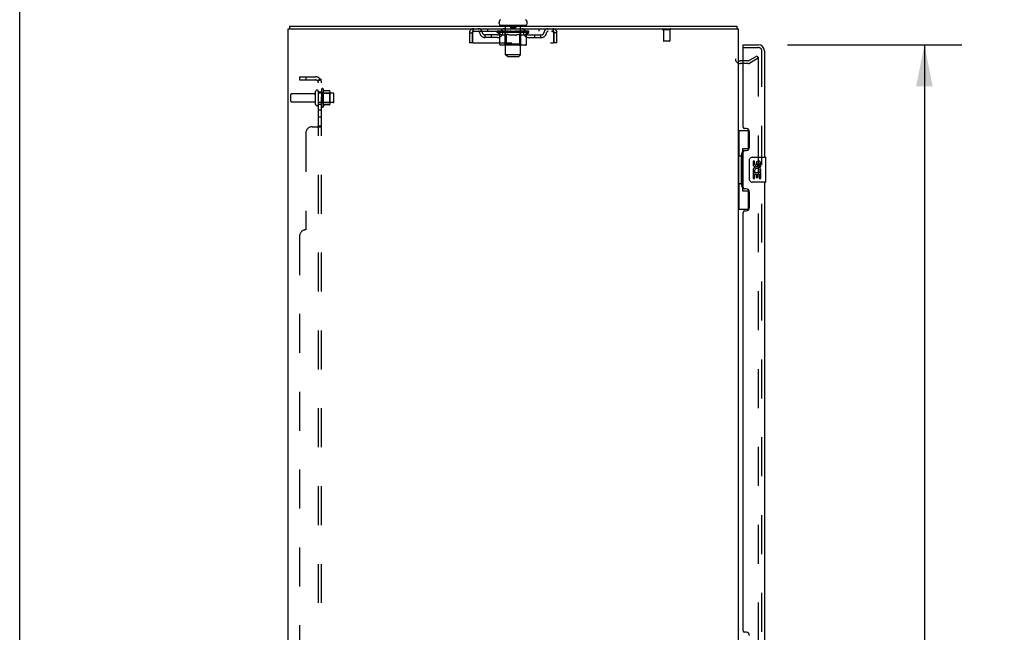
# Model space of a CAD drawing. Header units: inches. Extents: x 0 to 283, y 0 to 183.
# Tile 5 of 79: x 0 to 39, y 112 to 137. Entities that reach past the tile are written whole.
import ezdxf

# ---------------------------------------------------------------- set-up
doc = ezdxf.new("R2010")
doc.units = ezdxf.units.IN
doc.header["$LTSCALE"] = 15.583333
doc.header["$MEASUREMENT"] = 0
doc.linetypes.add('HIDDEN', pattern=[0.2, 0.1, -0.1])
doc.layers.get('0').update_dxf_attribs({"linetype": 'CONTINUOUS'})
for name, color, linetype in [('DEFAULT_2', 8, 'HIDDEN'), ('DIMENSIONS', 7, 'CONTINUOUS'), ('MAIN_DOOR_ASSEMBLY', 7, 'CONTINUOUS'), ('SECONDARY_DOOR_ASSEMBLY', 7, 'CONTINUOUS'), ('SUBPANEL', 7, 'CONTINUOUS')]:
    doc.layers.add(name, color=color, linetype=linetype)
doc.styles.get("Standard").update_dxf_attribs({"font": 'arial.ttf'})
doc.dimstyles.new('DIMSTYLE_1', dxfattribs={"dimtxt": 1.25, "dimasz": 1.666667, "dimexe": 0.09, "dimexo": 0.07, "dimgap": 0.0375, "dimtad": 0, "dimtih": 1, "dimtoh": 1, "dimzin": 4, "dimdsep": 46, "dimtxsty": 'Standard', "dimblk": '_FILLED', "dimblk1": '_FILLED', "dimblk2": '_FILLED', "dimcen": 0.09, "dimadec": 3, "dimazin": 1, "dimtfac": 1, "dimtdec": 3, "dimtofl": 0, "dimtmove": 0, "dimatfit": 3, "dimldrblk": '_FILLED', "dimfxl": 0, "dimtolj": 1, "dimtzin": 4, "dimarcsym": 0})

# ---------------------------------------------------------------- blocks, each defined once
blk = doc.blocks.new('_FILLED')
at = {"color": 0, "linetype": 'ByBlock'}
blk.add_solid([(0, 0), (-1, 0.2), (-1, -0.2)], dxfattribs=at)
blk = doc.blocks.new('*D1')
at = {"layer": 'DIMENSIONS', "color": 2, "linetype": 'Continuous'}
for p, q in [((30.728, 135.888), (37.711, 135.888)), ((36.211, 135.888), (36.211, 102.695)), ((36.211, 65.388), (36.211, 98.32)), ((30.728, 65.388), (37.711, 65.388))]:
    blk.add_line(p, q, dxfattribs=at)
at = {"layer": 'DIMENSIONS', "color": 2, "linetype": 'Continuous', "xscale": 1.6666666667, "yscale": 1.6666666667, "zscale": 1.6666666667}
for p, rotation in [((36.211, 135.888), 90), ((36.211, 65.388), 270)]:
    blk.add_blockref('_FILLED', p, dxfattribs=dict(at, rotation=rotation))
at = {"layer": 'DIMENSIONS', "color": 2, "linetype": 'Continuous', "insert": (36.211, 102.07), "char_height": 1.25, "width": 6.39405, "attachment_point": 2, "line_spacing_factor": 0.9}
blk.add_mtext('70.50\\PDOORS', dxfattribs=at)

msp = doc.modelspace()

# ---------------------------------------------------------------- linework, layer by layer
at = {"color": 7, "linetype": 'Continuous'}
for p, q in [((0, 0), (0, 183.333)), ((19.187, 136.737), (19.187, 136.777)), ((20.312, 136.737), (20.312, 136.777)), ((10.802, 136.638), (10.802, 136.534)), ((10.802, 136.638), (28.698, 136.638)), ((19.25, 136.668), (19.25, 136.638)), ((20.25, 136.668), (19.25, 136.668)), ((20.25, 136.668), (20.25, 136.638)), ((28.698, 136.638), (28.698, 136.534)), ((28.727, 136.539), (28.718, 136.534)), ((28.954, 135.242), (28.835, 135.242))]:
    msp.add_line(p, q, dxfattribs=at)
at = {"color": 3, "linetype": 'Continuous'}
for p, q in [((10.75, 64.742), (10.75, 136.534)), ((10.75, 136.534), (28.75, 136.534)), ((28.75, 136.534), (28.75, 64.742))]:
    msp.add_line(p, q, dxfattribs=at)
at = {"color": 7, "linetype": 'Continuous'}
for points in [[(28.716, 136.586), (28.715, 136.596), (28.714, 136.601), (28.714, 136.605), (28.713, 136.61), (28.712, 136.614), (28.712, 136.617), (28.711, 136.62), (28.71, 136.623), (28.71, 136.626), (28.709, 136.629), (28.707, 136.631), (28.706, 136.633), (28.705, 136.635), (28.704, 136.636), (28.702, 136.637), (28.701, 136.638), (28.699, 136.638), (28.698, 136.638)], [(28.727, 136.539), (28.725, 136.543), (28.723, 136.548), (28.722, 136.553), (28.72, 136.558), (28.719, 136.564), (28.718, 136.569), (28.717, 136.575), (28.717, 136.58), (28.716, 136.586)]]:
    msp.add_lwpolyline(points, dxfattribs=at)
for centre, radius, start, end in [((19.331, 136.777), 0.144, 124.6624, 180), ((20.168, 136.777), 0.144, 360, 55.3376), ((19.256, 136.737), 0.069, 180, 265), ((20.243, 136.737), 0.069, 275, 360), ((28.561, 136.449), 0.189, 26.7378, 28.3006), ((28.835, 135.327), 0.085, 180, 270)]:
    msp.add_arc(centre, radius, start, end, dxfattribs=at)
at = {"layer": 'DEFAULT_2', "color": 8, "linetype": 'HIDDEN'}
for p, q in [((18, 136.367), (18, 135.972)), ((18, 136.367), (18.104, 136.367)), ((18.104, 136.367), (18.104, 135.972)), ((18.134, 135.972), (18.134, 136.367)), ((18.167, 136.43), (18.167, 136.534)), ((18.167, 136.43), (21.333, 136.43)), ((18.718, 136.534), (18.718, 136.43)), ((19.116, 136.384), (19.116, 136.43)), ((19.216, 136.314), (19.116, 136.384)), ((20.383, 136.384), (19.116, 136.384)), ((19.126, 136.424), (19.126, 136.43)), ((19.135, 136.42), (19.135, 136.424)), ((19.135, 136.42), (20.365, 136.42)), ((19.143, 136.42), (19.143, 136.424)), ((19.144, 136.42), (19.144, 136.424)), ((19.154, 136.424), (19.154, 136.43)), ((19.171, 136.42), (19.171, 136.424)), ((19.173, 136.42), (19.173, 136.424)), ((19.201, 136.424), (19.201, 136.43)), ((19.216, 136.42), (19.216, 136.424)), ((19.218, 136.42), (19.218, 136.424)), ((19.423, 136.423), (19.221, 136.423)), ((19.264, 136.424), (19.264, 136.43)), ((19.266, 136.42), (19.266, 136.423)), ((19.267, 136.42), (19.267, 136.423)), ((19.27, 136.42), (19.27, 136.423)), ((19.277, 136.42), (19.277, 136.424)), ((19.277, 136.42), (19.277, 136.423)), ((19.28, 136.42), (19.28, 136.424)), ((19.284, 136.42), (19.284, 136.424)), ((19.288, 136.42), (19.288, 136.423)), ((19.302, 136.42), (19.302, 136.423)), ((19.312, 136.43), (19.312, 136.534)), ((19.32, 136.42), (19.32, 136.423)), ((19.321, 136.42), (19.321, 136.426)), ((19.341, 136.42), (19.341, 136.423)), ((19.343, 136.424), (19.343, 136.43)), ((19.352, 136.42), (19.352, 136.424)), ((19.356, 136.42), (19.356, 136.424)), ((19.366, 136.42), (19.366, 136.423)), ((19.377, 136.42), (19.377, 136.428)), ((19.392, 136.42), (19.392, 136.423)), ((19.395, 136.42), (19.395, 136.423)), ((19.423, 136.42), (19.423, 136.423)), ((19.49, 136.423), (19.428, 136.423)), ((19.43, 136.668), (19.43, 136.638)), ((19.433, 136.424), (19.433, 136.43)), ((19.437, 135.912), (19.437, 136.38)), ((19.44, 136.42), (19.44, 136.424)), ((19.444, 136.42), (19.444, 136.424)), ((19.45, 135.487), (19.45, 136.638)), ((19.45, 136.42), (19.45, 136.429)), ((19.455, 136.42), (19.455, 136.423)), ((19.465, 136.42), (19.465, 136.423)), ((19.49, 136.42), (19.49, 136.423)), ((19.565, 136.423), (19.505, 136.423)), ((19.526, 136.42), (19.526, 136.423)), ((19.533, 136.424), (19.533, 136.43)), ((19.537, 136.42), (19.537, 136.424)), ((19.539, 136.42), (19.539, 136.43)), ((19.542, 136.42), (19.542, 136.424)), ((19.549, 136.42), (19.549, 136.424)), ((19.565, 136.42), (19.565, 136.423)), ((19.645, 136.423), (19.591, 136.423)), ((19.604, 136.42), (19.604, 136.423)), ((19.635, 136.423), (19.75, 136.43)), ((19.64, 136.424), (19.64, 136.43)), ((19.64, 136.424), (19.64, 136.43)), ((19.64, 136.43), (19.64, 136.43)), ((19.64, 136.42), (19.64, 136.424)), ((19.644, 136.42), (19.644, 136.424)), ((19.645, 136.658), (19.645, 136.578)), ((19.645, 136.42), (19.645, 136.424)), ((19.645, 136.42), (19.645, 136.423)), ((19.845, 136.568), (19.655, 136.568)), ((19.729, 136.423), (19.681, 136.423)), ((19.686, 136.42), (19.686, 136.423)), ((19.729, 136.42), (19.729, 136.423)), ((19.747, 136.424), (19.747, 136.424)), ((19.747, 136.42), (19.747, 136.424)), ((19.747, 136.42), (19.747, 136.424)), ((19.75, 136.424), (19.75, 136.43)), ((19.75, 136.43), (19.864, 136.423)), ((19.752, 136.42), (19.752, 136.424)), ((19.752, 136.42), (19.752, 136.424)), ((19.752, 136.424), (19.752, 136.424)), ((19.77, 136.42), (19.77, 136.423)), ((19.77, 136.423), (19.819, 136.423)), ((19.813, 136.42), (19.813, 136.423)), ((19.854, 136.42), (19.854, 136.424)), ((19.854, 136.42), (19.854, 136.423)), ((19.854, 136.423), (19.909, 136.423)), ((19.855, 136.658), (19.855, 136.578)), ((19.855, 136.42), (19.855, 136.424)), ((19.859, 136.424), (19.859, 136.43)), ((19.859, 136.43), (19.86, 136.43)), ((19.859, 136.42), (19.859, 136.424)), ((19.86, 136.424), (19.86, 136.43)), ((19.895, 136.42), (19.895, 136.423)), ((19.935, 136.42), (19.935, 136.423)), ((19.935, 136.423), (19.994, 136.423)), ((19.95, 136.42), (19.95, 136.424)), ((19.957, 136.42), (19.957, 136.424)), ((19.96, 136.42), (19.96, 136.43)), ((19.962, 136.42), (19.962, 136.424)), ((19.966, 136.424), (19.966, 136.43)), ((19.973, 136.42), (19.973, 136.423)), ((20.009, 136.42), (20.009, 136.423)), ((20.009, 136.423), (20.071, 136.423)), ((20.034, 136.42), (20.034, 136.423)), ((20.045, 136.42), (20.045, 136.423)), ((20.049, 136.42), (20.049, 136.429)), ((20.05, 135.487), (20.05, 136.638)), ((20.055, 136.42), (20.055, 136.424)), ((20.059, 136.42), (20.059, 136.424)), ((20.062, 135.912), (20.062, 136.38)), ((20.066, 136.424), (20.066, 136.43)), ((20.07, 136.668), (20.07, 136.638)), ((20.076, 136.42), (20.076, 136.423)), ((20.076, 136.423), (20.383, 136.423)), ((20.104, 136.42), (20.104, 136.423)), ((20.107, 136.42), (20.107, 136.423)), ((20.122, 136.42), (20.122, 136.428)), ((20.134, 136.42), (20.134, 136.423)), ((20.143, 136.42), (20.143, 136.424)), ((20.147, 136.42), (20.147, 136.424)), ((20.157, 136.424), (20.157, 136.43)), ((20.158, 136.42), (20.158, 136.423)), ((20.178, 136.42), (20.178, 136.426)), ((20.179, 136.42), (20.179, 136.423)), ((20.187, 136.43), (20.187, 136.534)), ((20.197, 136.42), (20.197, 136.423)), ((20.211, 136.42), (20.211, 136.423)), ((20.216, 136.42), (20.216, 136.424)), ((20.219, 136.42), (20.219, 136.424)), ((20.222, 136.42), (20.222, 136.424)), ((20.222, 136.42), (20.222, 136.423)), ((20.23, 136.42), (20.23, 136.423)), ((20.233, 136.42), (20.233, 136.423)), ((20.233, 136.42), (20.233, 136.423)), ((20.235, 136.424), (20.235, 136.43)), ((20.261, 136.427), (20.382, 136.428)), ((20.261, 136.423), (20.261, 136.427)), ((20.281, 136.42), (20.281, 136.424)), ((20.284, 136.42), (20.284, 136.424)), ((20.286, 136.316), (20.383, 136.384)), ((20.298, 136.424), (20.298, 136.43)), ((20.327, 136.42), (20.327, 136.424)), ((20.328, 136.42), (20.328, 136.424)), ((20.345, 136.424), (20.345, 136.43)), ((20.355, 136.42), (20.355, 136.424)), ((20.356, 136.42), (20.356, 136.424)), ((20.365, 136.42), (20.365, 136.424)), ((20.373, 136.424), (20.373, 136.43)), ((20.382, 136.423), (20.382, 136.428)), ((20.383, 136.384), (20.383, 136.424)), ((20.781, 136.534), (20.781, 136.43)), ((21.333, 136.534), (21.333, 136.43)), ((21.361, 136.381), (21.366, 136.367)), ((21.366, 136.367), (21.366, 135.972)), ((21.396, 135.972), (21.396, 136.367)), ((21.5, 136.367), (21.396, 136.367)), ((21.5, 135.972), (21.5, 136.367)), ((26.038, 136.491), (25.754, 136.491)), ((25.772, 136.491), (25.772, 136.044)), ((26.02, 136.491), (26.02, 136.044)), ((18.104, 135.972), (18, 135.972)), ((18.134, 135.972), (21.366, 135.972)), ((18.635, 136.179), (18.635, 136.283)), ((19.118, 136.283), (18.635, 136.283)), ((19.118, 136.179), (18.635, 136.179)), ((18.885, 136.179), (18.885, 136.283)), ((19.216, 135.909), (19.216, 136.314)), ((19.216, 136.314), (19.23, 136.305)), ((19.243, 136.296), (19.229, 136.305)), ((19.257, 136.289), (19.243, 136.296)), ((19.27, 136.282), (19.257, 136.289)), ((19.284, 136.277), (19.27, 136.282)), ((19.297, 136.272), (19.284, 136.277)), ((19.401, 136.272), (19.297, 136.272)), ((19.401, 136.272), (19.415, 136.277)), ((19.428, 136.282), (19.414, 136.277)), ((19.442, 136.289), (19.428, 136.282)), ((19.455, 136.296), (19.441, 136.289)), ((19.469, 136.305), (19.455, 136.296)), ((19.483, 136.314), (19.469, 136.305)), ((19.483, 135.909), (19.483, 136.314)), ((19.483, 136.314), (19.512, 136.305)), ((19.54, 136.296), (19.512, 136.305)), ((19.568, 136.289), (19.54, 136.296)), ((19.596, 136.282), (19.568, 136.289)), ((19.623, 136.277), (19.595, 136.282)), ((19.651, 136.272), (19.623, 136.277)), ((19.849, 136.272), (19.651, 136.272)), ((19.849, 136.272), (19.876, 136.277)), ((19.905, 136.282), (19.876, 136.277)), ((19.933, 136.289), (19.904, 136.282)), ((19.961, 136.297), (19.932, 136.289)), ((19.989, 136.306), (19.96, 136.297)), ((20.018, 136.315), (19.989, 136.305)), ((20.018, 135.909), (20.018, 136.315)), ((20.018, 136.315), (20.033, 136.305)), ((20.048, 136.297), (20.033, 136.305)), ((20.062, 136.289), (20.048, 136.297)), ((20.077, 136.282), (20.062, 136.289)), ((20.091, 136.276), (20.076, 136.282)), ((20.105, 136.272), (20.091, 136.277)), ((20.199, 136.272), (20.105, 136.272)), ((20.199, 136.272), (20.213, 136.277)), ((20.228, 136.282), (20.213, 136.277)), ((20.242, 136.289), (20.227, 136.282)), ((20.256, 136.297), (20.242, 136.289)), ((20.271, 136.306), (20.256, 136.297)), ((20.286, 136.316), (20.271, 136.306)), ((20.286, 135.909), (20.286, 136.316)), ((20.381, 136.283), (20.864, 136.283)), ((20.381, 136.179), (20.864, 136.179)), ((20.614, 136.179), (20.614, 136.283)), ((20.864, 136.179), (20.864, 136.283)), ((21.5, 135.972), (21.396, 135.972)), ((26.01, 136.034), (25.782, 136.034)), ((20.243, 135.872), (19.258, 135.872)), ((19.437, 135.912), (19.397, 135.872)), ((20.062, 135.912), (19.437, 135.912)), ((19.495, 135.876), (19.492, 135.879)), ((19.499, 135.873), (19.497, 135.874)), ((19.502, 135.872), (19.499, 135.873)), ((19.505, 135.872), (19.502, 135.872)), ((20.062, 135.912), (20.102, 135.872)), ((19.519, 135.418), (19.45, 135.487)), ((20.05, 135.487), (19.45, 135.487)), ((19.519, 135.418), (19.981, 135.418)), ((19.981, 135.418), (20.05, 135.487)), ((29.154, 135.242), (28.954, 135.242)), ((29.17, 135.247), (29.51, 135.443)), ((29.562, 135.353), (29.222, 135.157)), ((29.51, 135.443), (29.562, 135.353)), ((29.562, 135.373), (29.562, 65.904)), ((29.154, 135.138), (28.835, 135.138)), ((11.844, 133.506), (11.844, 134.021)), ((11.954, 133.506), (11.954, 134.021)), ((12.079, 134.097), (12.079, 133.429)), ((12.149, 134.119), (12.149, 133.407)), ((12.404, 134.041), (12.176, 134.041)), ((12.415, 134.019), (12.415, 133.508)), ((10.854, 133.628), (10.854, 133.898)), ((11.781, 133.928), (10.884, 133.928)), ((11.781, 133.598), (10.884, 133.598)), ((12.549, 133.951), (11.954, 133.951)), ((12.099, 133.947), (12.079, 133.967)), ((12.099, 133.947), (12.099, 133.58)), ((12.099, 133.947), (12.395, 133.947)), ((12.395, 133.947), (12.415, 133.967)), ((12.395, 133.947), (12.395, 133.58)), ((12.579, 133.606), (12.579, 133.921)), ((12.549, 133.576), (11.954, 133.576)), ((12.099, 133.58), (12.079, 133.56)), ((12.099, 133.58), (12.395, 133.58)), ((12.404, 133.486), (12.176, 133.486)), ((12.395, 133.58), (12.415, 133.56))]:
    msp.add_line(p, q, dxfattribs=at)
for points in [[(18.134, 136.367), (18.136, 136.386), (18.138, 136.404), (18.141, 136.422), (18.143, 136.44), (18.145, 136.456), (18.148, 136.471), (18.15, 136.485), (18.152, 136.498), (18.155, 136.509), (18.157, 136.518), (18.159, 136.525), (18.162, 136.53), (18.164, 136.533), (18.167, 136.534)], [(18.134, 136.367), (18.138, 136.381), (18.141, 136.388), (18.143, 136.395), (18.145, 136.401), (18.148, 136.407), (18.15, 136.412), (18.152, 136.417), (18.155, 136.421), (18.157, 136.424), (18.159, 136.427), (18.162, 136.429), (18.164, 136.43), (18.167, 136.43)], [(21.333, 136.534), (21.335, 136.533), (21.337, 136.53), (21.34, 136.525), (21.342, 136.518), (21.344, 136.509), (21.347, 136.498), (21.349, 136.485), (21.351, 136.471), (21.354, 136.456), (21.356, 136.44), (21.358, 136.422), (21.361, 136.404), (21.363, 136.386), (21.366, 136.367)], [(21.333, 136.43), (21.335, 136.43), (21.337, 136.429), (21.34, 136.427), (21.342, 136.424), (21.344, 136.421), (21.347, 136.417), (21.349, 136.412), (21.351, 136.407), (21.354, 136.401), (21.356, 136.395), (21.358, 136.388), (21.361, 136.381)], [(19.258, 135.872), (19.253, 135.872), (19.248, 135.873), (19.243, 135.874), (19.238, 135.876), (19.234, 135.879), (19.229, 135.882), (19.225, 135.885), (19.222, 135.889), (19.219, 135.894), (19.217, 135.899), (19.216, 135.904), (19.216, 135.909)], [(19.484, 135.899), (19.483, 135.904), (19.483, 135.909)], [(19.49, 135.882), (19.488, 135.885), (19.486, 135.889), (19.485, 135.894), (19.484, 135.899), (19.483, 135.904), (19.483, 135.909)], [(19.497, 135.874), (19.495, 135.876), (19.492, 135.879), (19.49, 135.882), (19.488, 135.885), (19.486, 135.889), (19.485, 135.894)], [(19.997, 135.872), (20, 135.872), (20.002, 135.873), (20.005, 135.874), (20.007, 135.876), (20.009, 135.879), (20.012, 135.882), (20.013, 135.885), (20.015, 135.889), (20.016, 135.894), (20.018, 135.899), (20.018, 135.904), (20.018, 135.909)], [(20.243, 135.872), (20.248, 135.872), (20.253, 135.873), (20.258, 135.874), (20.263, 135.876), (20.268, 135.879), (20.272, 135.882), (20.276, 135.885), (20.279, 135.889), (20.282, 135.894), (20.284, 135.899), (20.286, 135.904), (20.286, 135.909)], [(29.545, 135.393), (29.545, 135.393), (29.544, 135.393), (29.543, 135.393), (29.543, 135.393), (29.542, 135.392), (29.541, 135.392), (29.541, 135.392), (29.54, 135.392), (29.539, 135.392), (29.539, 135.392), (29.538, 135.391), (29.538, 135.391), (29.537, 135.391)], [(29.547, 135.393), (29.547, 135.393), (29.546, 135.393), (29.545, 135.393), (29.545, 135.393)], [(29.547, 135.393), (29.548, 135.392), (29.548, 135.392), (29.549, 135.392), (29.55, 135.392), (29.55, 135.392), (29.551, 135.391), (29.552, 135.391), (29.552, 135.391), (29.553, 135.39), (29.553, 135.39), (29.554, 135.39), (29.554, 135.389), (29.555, 135.389), (29.555, 135.388), (29.556, 135.388), (29.556, 135.387), (29.557, 135.387), (29.557, 135.386), (29.558, 135.386), (29.558, 135.385), (29.559, 135.385), (29.559, 135.384), (29.559, 135.383), (29.56, 135.383), (29.56, 135.382), (29.56, 135.381), (29.561, 135.381), (29.561, 135.38), (29.561, 135.379), (29.561, 135.379), (29.561, 135.378), (29.562, 135.377), (29.562, 135.376), (29.562, 135.376), (29.562, 135.375), (29.562, 135.374), (29.562, 135.373), (29.562, 135.373)]]:
    msp.add_lwpolyline(points, dxfattribs=at)
for centre, radius, start, end in [((18.167, 136.367), 0.167, 90, 180), ((18.167, 136.367), 0.063, 90, 180), ((18.346, 136.367), 0.167, 8.0716, 90), ((18.346, 136.368), 0.0625, 7.9863, 90), ((18.635, 136.408), 0.229, 187.9863, 270), ((18.635, 136.408), 0.125, 188.0716, 270), ((19.118, 136.408), 0.125, 270, 351.9284), ((19.118, 136.408), 0.229, 270, 352.0137), ((19.407, 136.367), 0.167, 90, 171.9284), ((19.256, 136.737), 0.069, 265, 270), ((19.407, 136.368), 0.0625, 90, 172.0137), ((19.397, 136.38), 0.0398, 0, 90), ((19.42, 136.638), 0.03, 0, 90), ((19.635, 136.658), 0.01, 0, 90), ((19.655, 136.578), 0.01, 180, 270), ((19.845, 136.578), 0.01, 270, 360), ((19.865, 136.658), 0.01, 90, 180), ((20.08, 136.638), 0.03, 90, 180), ((20.102, 136.38), 0.0398, 90, 180), ((20.092, 136.367), 0.167, 8.0716, 90), ((20.092, 136.368), 0.0625, 7.9863, 90), ((20.381, 136.408), 0.229, 187.9863, 270), ((20.243, 136.737), 0.069, 270, 275), ((20.381, 136.408), 0.125, 188.0716, 270), ((20.864, 136.408), 0.125, 270, 351.9284), ((20.864, 136.408), 0.229, 270, 352.0137), ((21.153, 136.367), 0.167, 90, 171.9284), ((21.153, 136.368), 0.0625, 90, 172.0137), ((21.333, 136.367), 0.167, 0, 90), ((21.333, 136.367), 0.063, 0, 90), ((25.754, 136.513), 0.0215, 90, 270), ((26.038, 136.513), 0.0215, 270, 90), ((25.782, 136.044), 0.01, 180, 270), ((26.01, 136.044), 0.01, 270, 360), ((28.835, 135.327), 0.189, 180, 270), ((29.154, 135.275), 0.033, 270, 300), ((29.154, 135.275), 0.137, 270, 300), ((11.781, 133.991), 0.0625, 270, 360), ((11.899, 134.021), 0.055, 360, 180), ((12.117, 134.097), 0.0384, 34.4497, 180), ((11.548, 133.763), 0.698, 23.9679, 30.6631), ((12.195, 134.051), 0.01, 203.9679, 270), ((12.404, 134.031), 0.01, 5.1938, 90), ((12.273, 134.019), 0.141, 0, 5.2081), ((10.884, 133.898), 0.03, 90, 180), ((10.884, 133.628), 0.03, 180, 270), ((11.781, 133.536), 0.0625, 0, 90), ((12.549, 133.921), 0.03, 360, 90), ((12.549, 133.606), 0.03, 270, 0), ((11.899, 133.506), 0.055, 180, 0), ((12.117, 133.429), 0.0384, 180, 325.5503), ((11.548, 133.763), 0.698, 329.3369, 336.0321), ((12.195, 133.476), 0.01, 90, 156.0321), ((12.404, 133.496), 0.01, 270, 354.8062), ((12.273, 133.508), 0.141, 354.7919, 360)]:
    msp.add_arc(centre, radius, start, end, dxfattribs=at)
for centre, major_axis, ratio, start_param, end_param in [((19.75, 136.43), (0.633, 0.007), 0.05963, 2.96643, 3.140963), ((19.096, 136.418), (0.198, 0), 0.060556, 0.430652, 1.470503), ((19.75, 136.43), (0.633, 0), 0.060556, -3.141593, -2.96706), ((19.096, 136.412), (0.198, 0.002), 0.05963, 1.376596, 1.469874), ((19.75, 136.43), (0.633, 0.013), 0.05688, 2.791345, 2.965878), ((19.141, 136.418), (0.198, -0.002), 0.05963, 0.605815, 1.645666), ((19.072, 136.418), (0.198, 0.002), 0.05963, 0.25549, 1.295341), ((19.75, 136.43), (0.633, -0.007), 0.05963, -2.96643, -2.791898), ((19.141, 136.412), (0.198, 0), 0.060556, 1.551758, 1.645036), ((19.072, 136.412), (0.198, 0.004), 0.05688, 1.20151, 1.294789), ((19.142, 136.414), (0.164, 0.002), 0.05963, 1.065228, 1.614276), ((19.122, 136.414), (0.164, 0.003), 0.05688, 0.890143, 1.43919), ((19.18, 136.414), (0.164, 0), 0.060556, 1.240391, 1.789438), ((19.75, 136.43), (0.633, 0.019), 0.052395, 2.616403, 2.790936), ((19.203, 136.418), (0.198, -0.004), 0.05688, 0.7809, 1.820751), ((19.068, 136.418), (0.198, 0.004), 0.05688, 0.080405, 1.120256), ((19.75, 136.43), (0.633, -0.013), 0.05688, -2.791345, -2.616812), ((19.203, 136.412), (0.198, -0.002), 0.05963, 1.72692, 1.820198), ((19.068, 136.412), (0.198, 0.006), 0.052395, 1.026568, 1.119847), ((19.121, 136.414), (0.164, 0.005), 0.052395, 0.715201, 1.264248), ((19.236, 136.414), (0.164, -0.002), 0.05963, 1.415553, 1.9646), ((19.75, 136.43), (0.633, 0.025), 0.046319, 2.441654, 2.616187), ((19.283, 136.418), (0.198, -0.006), 0.052395, 0.955842, 1.995693), ((19.085, 136.418), (0.198, 0.006), 0.052395, -0.094537, 0.945314), ((19.75, 136.43), (0.633, -0.019), 0.052395, -2.616403, -2.44187), ((19.283, 136.412), (0.198, -0.004), 0.05688, 1.902006, 1.995284), ((19.085, 136.412), (0.198, 0.008), 0.046319, 0.851819, 0.945098), ((19.14, 136.414), (0.164, 0.006), 0.046319, 0.540452, 1.089499), ((19.307, 136.414), (0.164, -0.003), 0.05688, 1.590638, 2.139686), ((19.75, 136.43), (0.633, 0.029), 0.038841, 2.267123, 2.441656), ((19.376, 136.418), (0.198, -0.008), 0.046319, 1.130591, 2.170442), ((19.123, 136.418), (0.198, 0.008), 0.046319, -0.269286, 0.770565), ((19.75, 136.43), (0.633, -0.025), 0.046319, -2.441654, -2.267121), ((19.376, 136.412), (0.198, -0.006), 0.052395, 2.076947, 2.170226), ((19.123, 136.412), (0.198, 0.009), 0.038841, 0.677289, 0.770567), ((19.177, 136.414), (0.164, 0.008), 0.038841, 0.365921, 0.914969), ((19.391, 136.414), (0.164, -0.005), 0.052395, 1.76558, 2.314627), ((19.75, 136.43), (0.633, 0.033), 0.030195, 2.09281, 2.267343), ((19.481, 136.418), (0.198, -0.009), 0.038841, 1.305122, 2.344973), ((19.179, 136.418), (0.198, 0.009), 0.038841, -0.443817, 0.596034), ((19.75, 136.43), (0.633, -0.029), 0.038841, -2.267123, -2.092591), ((19.481, 136.412), (0.198, -0.008), 0.046319, 2.251696, 2.344975), ((19.179, 136.412), (0.198, 0.01), 0.030195, 0.502975, 0.596254), ((19.231, 136.414), (0.164, 0.009), 0.030195, 0.191608, 0.740655), ((19.487, 136.414), (0.164, -0.006), 0.046319, 1.940329, 2.489376), ((19.252, 136.418), (0.198, 0.01), 0.030195, -0.61813, 0.421721), ((19.594, 136.418), (0.198, -0.01), 0.030195, 1.479435, 2.519286), ((19.75, 136.43), (0.633, 0.036), 0.020645, 1.918687, 2.09322), ((19.75, 136.43), (0.633, -0.033), 0.030195, -2.09281, -1.918277), ((19.594, 136.412), (0.198, -0.009), 0.038841, 2.426227, 2.519505), ((19.252, 136.412), (0.198, 0.011), 0.020645, 0.328852, 0.422131), ((19.301, 136.414), (0.164, 0.009), 0.020645, 0.017485, 0.566532), ((19.59, 136.414), (0.164, -0.008), 0.038841, 2.11486, 2.663907), ((19.341, 136.418), (0.198, 0.011), 0.020645, -0.792253, 0.247598), ((19.711, 136.418), (0.198, -0.011), 0.020645, 1.653558, 2.693409), ((19.75, 136.43), (0.633, 0.038), 0.010478, 1.744704, 1.919237), ((19.75, 136.43), (0.633, -0.036), 0.020645, -1.918687, -1.744154), ((19.711, 136.412), (0.198, -0.01), 0.030195, 2.60054, 2.693819), ((19.341, 136.412), (0.198, 0.012), 0.010478, 0.154869, 0.248148), ((19.385, 136.414), (0.164, 0.01), 0.010478, 6.126688, 6.675735), ((19.698, 136.414), (0.164, -0.009), 0.030195, 2.289173, 2.83822), ((19.442, 136.418), (0.198, 0.012), 0.010478, -0.966236, -0.000846), ((19.83, 136.418), (0.198, -0.012), 0.010478, 1.827541, 2.867392), ((19.75, 136.43), (0.633, -0.038), 0.010478, -1.744704, -1.570171), ((19.83, 136.412), (0.198, -0.011), 0.020645, 2.774664, 2.867942), ((19.808, 136.414), (0.164, -0.009), 0.020645, 2.463296, 3.012344), ((19.669, 136.418), (0.198, 0.012), 0.010478, 0.274201, 1.314052), ((19.583, 136.414), (0.164, 0.01), 0.010478, -0.000483, 0.504314), ((19.552, 136.412), (0.198, 0.012), 0.010478, 0.099668, 0.192946), ((19.75, 136.43), (0.633, 0.038), 0.010478, -1.571421, -1.396888), ((19.947, 136.412), (0.198, -0.012), 0.010478, 2.948646, 3.041925), ((19.916, 136.414), (0.164, -0.01), 0.010478, 2.637279, 3.142076), ((19.788, 136.418), (0.198, 0.011), 0.020645, 0.448184, 1.488034), ((19.691, 136.414), (0.164, 0.009), 0.020645, 0.129249, 0.678296), ((19.669, 136.412), (0.198, 0.011), 0.020645, 0.273651, 0.366929), ((20.057, 136.418), (0.198, -0.012), 0.010478, -3.140747, -2.175357), ((19.75, 136.43), (0.633, 0.036), 0.020645, -1.397439, -1.222906), ((19.75, 136.43), (0.633, -0.038), 0.010478, 1.222355, 1.396888), ((19.905, 136.418), (0.198, 0.01), 0.030195, 0.622307, 1.662158), ((19.801, 136.414), (0.164, 0.009), 0.030195, 0.303372, 0.852419), ((20.114, 136.414), (0.164, -0.01), 0.010478, 2.749043, 3.29809), ((20.158, 136.418), (0.198, -0.011), 0.020645, 2.893995, 3.933846), ((19.788, 136.412), (0.198, 0.01), 0.030195, 0.447774, 0.541052), ((20.158, 136.412), (0.198, -0.012), 0.010478, 2.893445, 2.986723), ((19.75, 136.43), (0.633, 0.033), 0.030195, -1.223315, -1.048783), ((19.75, 136.43), (0.633, -0.036), 0.020645, 1.048373, 1.222906), ((20.018, 136.418), (0.198, 0.009), 0.038841, 0.79662, 1.836471), ((19.909, 136.414), (0.164, 0.008), 0.038841, 0.477686, 1.026733), ((20.198, 136.414), (0.164, -0.009), 0.020645, 2.57506, 3.124108), ((20.247, 136.418), (0.198, -0.01), 0.030195, 2.719872, 3.759723), ((20.123, 136.418), (0.198, 0.008), 0.046319, 0.971151, 2.011002), ((19.905, 136.412), (0.198, 0.009), 0.038841, 0.622087, 0.715366), ((20.247, 136.412), (0.198, -0.011), 0.020645, 2.719462, 2.812741), ((19.75, 136.43), (0.633, 0.029), 0.038841, -1.049002, -0.874469), ((19.75, 136.43), (0.633, -0.033), 0.030195, 0.87425, 1.048783), ((20.012, 136.414), (0.164, 0.006), 0.046319, 0.652216, 1.201263), ((20.217, 136.418), (0.198, 0.006), 0.052395, 1.1459, 2.185751), ((20.268, 136.414), (0.164, -0.009), 0.030195, 2.400937, 2.949985), ((20.32, 136.418), (0.198, -0.009), 0.038841, 2.545558, 3.585409), ((20.108, 136.414), (0.164, 0.005), 0.052395, 0.826965, 1.376012), ((20.018, 136.412), (0.198, 0.008), 0.046319, 0.796618, 0.889896), ((20.32, 136.412), (0.198, -0.01), 0.030195, 2.545339, 2.638617), ((20.296, 136.418), (0.198, 0.004), 0.05688, 1.320842, 2.360692), ((19.75, 136.43), (0.633, 0.025), 0.046319, -0.874471, -0.699939), ((19.75, 136.43), (0.633, -0.029), 0.038841, 0.699936, 0.874469), ((20.377, 136.418), (0.198, -0.008), 0.046319, 2.371028, 3.410879), ((20.322, 136.414), (0.164, -0.008), 0.038841, 2.226624, 2.775671), ((20.359, 136.418), (0.198, 0.002), 0.05963, 1.495927, 2.535778), ((20.192, 136.414), (0.164, 0.003), 0.05688, 1.001907, 1.550954), ((20.414, 136.418), (0.198, -0.006), 0.052395, 2.196279, 3.23613), ((20.359, 136.414), (0.164, -0.006), 0.046319, 2.052093, 2.601141), ((20.123, 136.412), (0.198, 0.006), 0.052395, 0.971367, 1.064645), ((20.377, 136.412), (0.198, -0.009), 0.038841, 2.371026, 2.464304), ((20.403, 136.418), (0.198, 0), 0.060556, 2.364024, 2.71094), ((20.431, 136.418), (0.198, -0.004), 0.05688, 2.021337, 3.061188), ((19.75, 136.43), (0.633, 0.019), 0.052395, -0.699723, -0.52519), ((20.427, 136.418), (0.198, -0.002), 0.05963, 1.846251, 2.886102), ((19.75, 136.43), (0.633, -0.025), 0.046319, 0.525406, 0.699939), ((20.264, 136.414), (0.164, 0.002), 0.05963, 1.176993, 1.72604), ((20.378, 136.414), (0.164, -0.005), 0.052395, 1.877344, 2.426392), ((20.319, 136.414), (0.164, 0), 0.060556, 1.352155, 1.901202), ((20.377, 136.414), (0.164, -0.003), 0.05688, 1.702402, 2.25145), ((20.357, 136.414), (0.164, -0.002), 0.05963, 1.527317, 2.076364), ((20.217, 136.412), (0.198, 0.004), 0.05688, 1.146309, 1.239587), ((20.414, 136.412), (0.198, -0.008), 0.046319, 2.196495, 2.289773), ((19.75, 136.43), (0.633, 0.013), 0.05688, -0.524781, -0.350248), ((19.75, 136.43), (0.633, -0.019), 0.052395, 0.350657, 0.52519), ((20.403, 136.412), (0.198, -0.002), 0.05963, 1.764997, 1.971333), ((20.296, 136.412), (0.198, 0.002), 0.05963, 1.321394, 1.414673), ((20.431, 136.412), (0.198, -0.006), 0.052395, 2.021746, 2.115024), ((19.75, 136.43), (0.633, 0.007), 0.05963, -0.349695, -0.175162), ((19.75, 136.43), (0.633, -0.013), 0.05688, 0.175715, 0.350248), ((20.359, 136.412), (0.198, 0), 0.060556, 1.496556, 1.589835), ((20.427, 136.412), (0.198, -0.004), 0.05688, 1.846804, 1.940083), ((19.75, 136.43), (0.633, -0.007), 0.05963, 6.27665, 6.458348), ((19.75, 136.43), (0.633, 0), 0.060556, -0.174533, -0.058352)]:
    msp.add_ellipse(centre, major_axis=major_axis, ratio=ratio, start_param=start_param, end_param=end_param, dxfattribs=at)
at = {"layer": 'MAIN_DOOR_ASSEMBLY', "color": 8, "linetype": 'HIDDEN'}
for p, q in [((28.974, 135.784), (29.561, 135.784)), ((29.704, 65.635), (29.704, 135.642))]:
    msp.add_line(p, q, dxfattribs=at)
msp.add_arc((29.561, 135.642), 0.142, 0, 90, dxfattribs=at)
at = {"layer": 'SECONDARY_DOOR_ASSEMBLY', "color": 7, "linetype": 'Continuous'}
for p, q in [((28.954, 135.784), (28.954, 135.888)), ((28.974, 135.784), (28.954, 135.784)), ((28.75, 132.463), (29.19, 132.463)), ((28.789, 132.463), (28.789, 131.438)), ((29.154, 132.463), (29.154, 131.683)), ((28.927, 131.728), (28.927, 130.048)), ((29.154, 131.728), (28.927, 131.728)), ((28.767, 131.438), (28.767, 130.338)), ((28.767, 131.438), (28.89, 131.438)), ((28.89, 131.469), (28.89, 131.489)), ((28.89, 130.338), (28.89, 131.438)), ((29.213, 130.488), (29.213, 131.288)), ((29.313, 131.388), (29.853, 131.388)), ((29.35, 131.234), (29.35, 131.098)), ((29.413, 131.234), (29.35, 131.234)), ((29.413, 131.098), (29.413, 131.234)), ((29.868, 130.403), (29.868, 131.373)), ((29.478, 131.16), (29.478, 131.091)), ((29.539, 131.098), (29.539, 131.14)), ((29.602, 131.14), (29.602, 131.003)), ((29.602, 131.003), (29.665, 131.003)), ((29.665, 131.003), (29.665, 131.14)), ((29.35, 130.773), (29.35, 130.542)), ((29.368, 130.773), (29.35, 130.773)), ((29.35, 130.542), (29.413, 130.542)), ((29.403, 130.773), (29.43, 130.792)), ((29.403, 130.773), (29.665, 130.773)), ((29.413, 130.542), (29.413, 130.71)), ((29.413, 130.71), (29.478, 130.71)), ((29.478, 130.71), (29.478, 130.574)), ((29.478, 130.574), (29.539, 130.574)), ((29.539, 130.574), (29.539, 130.71)), ((29.539, 130.71), (29.602, 130.71)), ((29.594, 130.809), (29.652, 130.784)), ((29.602, 130.71), (29.602, 130.542)), ((29.602, 130.542), (29.665, 130.542)), ((29.665, 130.542), (29.665, 130.773)), ((28.767, 130.338), (28.89, 130.338)), ((28.789, 130.338), (28.789, 129.313)), ((28.89, 130.288), (28.89, 130.308)), ((28.927, 130.048), (29.154, 130.048)), ((29.154, 130.093), (29.154, 129.313)), ((29.853, 130.388), (29.313, 130.388)), ((28.75, 129.313), (29.19, 129.313))]:
    msp.add_line(p, q, dxfattribs=at)
at = {"layer": 'SECONDARY_DOOR_ASSEMBLY', "color": 3, "linetype": 'Continuous'}
for p, q in [((28.954, 135.888), (29.561, 135.888)), ((28.954, 132.596), (28.954, 135.764)), ((29.808, 135.642), (29.808, 131.388)), ((29.074, 132.536), (29.014, 132.536)), ((29.204, 131.786), (29.204, 132.406)), ((29.014, 131.656), (29.074, 131.656)), ((28.954, 130.181), (28.954, 131.596)), ((29.074, 130.121), (29.014, 130.121)), ((29.808, 130.388), (29.808, 111.222)), ((29.204, 129.371), (29.204, 129.991)), ((28.954, 112.429), (28.954, 129.181)), ((29.014, 129.241), (29.074, 129.241)), ((29.074, 112.369), (29.014, 112.369))]:
    msp.add_line(p, q, dxfattribs=at)
at = {"layer": 'SECONDARY_DOOR_ASSEMBLY', "color": 8, "linetype": 'HIDDEN'}
for p, q in [((28.974, 135.784), (29.561, 135.784)), ((29.704, 65.635), (29.704, 135.642))]:
    msp.add_line(p, q, dxfattribs=at)
at = {"layer": 'SECONDARY_DOOR_ASSEMBLY', "color": 7, "linetype": 'Continuous'}
for points in [[(28.927, 131.705), (28.927, 131.701), (28.927, 131.698), (28.928, 131.694), (28.929, 131.689), (28.931, 131.684), (28.933, 131.679), (28.936, 131.674), (28.939, 131.668), (28.942, 131.661), (28.946, 131.654), (28.95, 131.647), (28.955, 131.639), (28.96, 131.631), (28.963, 131.627)], [(29.213, 131.288), (29.213, 131.295), (29.213, 131.301), (29.214, 131.307), (29.216, 131.313), (29.217, 131.319), (29.219, 131.324)], [(29.219, 130.452), (29.217, 130.458), (29.216, 130.464), (29.214, 130.47), (29.213, 130.476), (29.213, 130.482), (29.213, 130.488)], [(28.963, 130.149), (28.96, 130.146), (28.955, 130.137), (28.95, 130.129), (28.946, 130.122), (28.942, 130.115), (28.939, 130.109), (28.936, 130.103), (28.933, 130.097), (28.931, 130.092), (28.929, 130.087), (28.928, 130.083), (28.927, 130.079), (28.927, 130.075), (28.927, 130.072)]]:
    msp.add_lwpolyline(points, dxfattribs=at)
at = {"layer": 'SECONDARY_DOOR_ASSEMBLY', "color": 3, "linetype": 'Continuous'}
for centre, radius, start, end in [((28.974, 135.764), 0.02, 90, 180), ((29.561, 135.642), 0.246, 0, 90), ((29.014, 132.596), 0.06, 180, 270), ((29.074, 132.406), 0.13, 0, 90), ((29.014, 131.596), 0.06, 90, 180), ((29.074, 131.786), 0.13, 270, 360), ((29.014, 130.181), 0.06, 180, 270), ((29.074, 129.991), 0.13, 0, 90), ((29.074, 129.371), 0.13, 270, 360), ((29.014, 129.181), 0.06, 90, 180), ((29.014, 112.429), 0.06, 180, 270), ((29.074, 112.239), 0.13, 0, 90)]:
    msp.add_arc(centre, radius, start, end, dxfattribs=at)
at = {"layer": 'SECONDARY_DOOR_ASSEMBLY', "color": 8, "linetype": 'HIDDEN'}
msp.add_arc((29.561, 135.642), 0.142, 0, 90, dxfattribs=at)
at = {"layer": 'SECONDARY_DOOR_ASSEMBLY', "color": 7, "linetype": 'Continuous'}
for centre, radius, start, end in [((29.644, 135.498), 0.26, 90, 92.5937), ((29.313, 131.288), 0.1, 90, 158.7946), ((29.57, 131.14), 0.0943, 68.6999, 167.4338), ((29.853, 131.373), 0.015, 0, 90), ((29.445, 131.098), 0.0943, 180, 360), ((29.504, 130.846), 0.154, 161.4199, 206.1963), ((29.507, 130.846), 0.157, 336.5966, 161.8791), ((29.445, 131.098), 0.0314, 180, 261.2295), ((29.507, 130.846), 0.0943, 336.5966, 215.1122), ((29.444, 131.103), 0.0362, 263.4285, 341.7628), ((29.57, 131.14), 0.0314, 0, 180.0485), ((29.57, 131.14), 0.0943, 0, 68.6704), ((29.313, 130.488), 0.1, 201.205, 270), ((29.507, 130.846), 0.157, 205.737, 207.8532), ((29.853, 130.403), 0.015, 270, 360)]:
    msp.add_arc(centre, radius, start, end, dxfattribs=at)
for centre, start_param, end_param in [((28.994, 131.479), 0.699287, 1.51401), ((28.994, 131.479), -4.655602, -3.84088), ((28.994, 130.298), 0.699287, 1.51401), ((28.994, 130.298), -4.655602, -3.84088)]:
    msp.add_ellipse(centre, major_axis=(0, 0.18), ratio=0.579493, start_param=start_param, end_param=end_param, dxfattribs=at)
at = {"layer": 'SUBPANEL', "color": 8, "linetype": 'HIDDEN'}
for p, q in [((11.204, 134.607), (11.204, 134.482)), ((11.204, 134.607), (11.842, 134.607)), ((11.204, 134.482), (11.842, 134.482)), ((11.454, 134.607), (11.454, 134.482)), ((12.025, 134.521), (11.928, 134.441)), ((11.954, 66.795), (11.954, 134.482)), ((11.954, 134.482), (12.079, 134.482)), ((12.01, 134.482), (12.01, 134.482)), ((12.079, 66.795), (12.079, 134.482)), ((11.954, 134.013), (12.079, 134.013)), ((11.954, 133.513), (12.079, 133.513)), ((11.954, 133.285), (12.079, 133.285)), ((11.954, 133.004), (12.079, 133.004)), ((11.704, 132.607), (12.025, 132.607)), ((11.954, 132.642), (12.079, 132.642)), ((12.036, 132.614), (12.04, 132.616)), ((12.04, 132.616), (12.044, 132.617)), ((12.078, 132.641), (12.079, 132.642)), ((11.454, 132.357), (11.454, 128.482)), ((11.204, 128.232), (11.204, 73.045))]:
    msp.add_line(p, q, dxfattribs=at)
for points in [[(11.928, 134.441), (11.928, 134.442), (11.928, 134.443), (11.928, 134.443), (11.928, 134.444), (11.928, 134.445), (11.929, 134.447), (11.93, 134.448), (11.931, 134.45), (11.932, 134.451), (11.934, 134.453), (11.936, 134.455)], [(11.936, 134.455), (11.939, 134.458), (11.941, 134.461), (11.943, 134.463), (11.945, 134.465), (11.947, 134.467), (11.949, 134.47), (11.95, 134.472), (11.951, 134.474), (11.952, 134.476), (11.953, 134.478), (11.953, 134.48), (11.954, 134.482)], [(11.95, 134.459), (11.95, 134.459), (11.95, 134.459), (11.95, 134.459), (11.95, 134.46), (11.951, 134.46), (11.951, 134.46), (11.952, 134.46), (11.952, 134.461), (11.953, 134.461), (11.953, 134.461), (11.954, 134.462), (11.955, 134.462), (11.955, 134.462), (11.956, 134.463), (11.957, 134.463), (11.957, 134.464), (11.958, 134.464), (11.959, 134.464), (11.96, 134.465), (11.96, 134.465), (11.961, 134.465), (11.962, 134.466), (11.963, 134.466), (11.963, 134.467), (11.964, 134.467), (11.965, 134.467), (11.966, 134.468), (11.967, 134.468), (11.968, 134.468), (11.968, 134.469), (11.969, 134.469), (11.97, 134.47), (11.971, 134.47), (11.972, 134.47), (11.973, 134.471), (11.974, 134.471), (11.975, 134.472), (11.976, 134.472), (11.977, 134.472), (11.978, 134.473), (11.979, 134.473), (11.98, 134.473), (11.981, 134.474), (11.982, 134.474), (11.983, 134.475), (11.985, 134.475), (11.986, 134.475), (11.987, 134.476), (11.988, 134.476), (11.989, 134.477), (11.99, 134.477), (11.991, 134.477), (11.993, 134.478), (11.994, 134.478), (11.995, 134.478), (11.996, 134.479), (11.997, 134.479), (11.998, 134.479), (11.999, 134.479), (12, 134.48), (12.001, 134.48), (12.002, 134.48), (12.003, 134.48), (12.004, 134.481), (12.005, 134.481), (12.006, 134.481), (12.007, 134.481), (12.008, 134.481), (12.009, 134.481), (12.01, 134.482), (12.01, 134.482), (12.011, 134.482), (12.012, 134.482), (12.012, 134.482), (12.013, 134.482), (12.013, 134.482)], [(11.954, 134.462), (11.953, 134.462), (11.953, 134.461), (11.952, 134.461), (11.952, 134.461), (11.951, 134.46), (11.951, 134.46), (11.95, 134.46), (11.95, 134.459), (11.95, 134.459), (11.95, 134.459), (11.95, 134.459)], [(12.013, 134.482), (12.013, 134.482), (12.013, 134.482), (12.013, 134.482), (12.013, 134.482), (12.013, 134.482), (12.013, 134.482), (12.012, 134.482), (12.012, 134.482), (12.011, 134.482), (12.01, 134.482)], [(12.025, 134.521), (12.027, 134.518), (12.03, 134.516), (12.033, 134.514), (12.036, 134.511), (12.04, 134.509), (12.044, 134.508), (12.048, 134.506), (12.056, 134.502)], [(12.056, 134.502), (12.059, 134.501), (12.063, 134.499), (12.066, 134.497), (12.069, 134.496), (12.072, 134.494), (12.074, 134.492), (12.076, 134.49), (12.077, 134.487), (12.078, 134.486), (12.078, 134.484), (12.079, 134.482)], [(11.928, 132.607), (11.928, 132.609), (11.928, 132.611), (11.928, 132.612), (11.928, 132.614), (11.928, 132.615), (11.929, 132.617), (11.93, 132.618), (11.931, 132.62), (11.932, 132.621), (11.934, 132.623), (11.936, 132.624), (11.937, 132.625)], [(11.928, 132.607), (11.928, 132.609), (11.928, 132.611), (11.928, 132.612), (11.928, 132.614), (11.928, 132.615)], [(11.93, 132.618), (11.931, 132.62), (11.932, 132.621), (11.934, 132.623), (11.936, 132.624), (11.937, 132.625), (11.939, 132.627)], [(11.939, 132.627), (11.943, 132.629), (11.945, 132.631), (11.947, 132.632), (11.949, 132.634), (11.95, 132.635)], [(11.947, 132.632), (11.949, 132.634), (11.95, 132.635), (11.951, 132.637), (11.952, 132.638), (11.953, 132.639), (11.953, 132.641), (11.954, 132.642)], [(11.952, 132.638), (11.953, 132.639), (11.953, 132.641), (11.954, 132.642)], [(12.025, 132.607), (12.027, 132.609), (12.03, 132.611), (12.033, 132.612), (12.036, 132.614)], [(12.027, 132.609), (12.03, 132.611), (12.033, 132.612)], [(12.044, 132.617), (12.052, 132.621), (12.056, 132.622), (12.059, 132.624)], [(12.059, 132.624), (12.063, 132.626), (12.066, 132.627), (12.069, 132.629), (12.072, 132.631), (12.074, 132.633), (12.076, 132.635)], [(12.066, 132.627), (12.069, 132.629), (12.072, 132.631), (12.074, 132.633), (12.076, 132.635), (12.077, 132.637), (12.078, 132.639), (12.078, 132.641), (12.079, 132.642)]]:
    msp.add_lwpolyline(points, dxfattribs=at)
for centre, radius, start, end in [((11.842, 134.37), 0.237, 0, 90), ((11.842, 134.37), 0.112, 0, 90), ((11.704, 132.357), 0.25, 90, 180), ((11.454, 128.232), 0.25, 90, 180)]:
    msp.add_arc(centre, radius, start, end, dxfattribs=at)

# ---------------------------------------------------------------- dimensions: what is measured, and where the dimension line sits
at = {"layer": 'DIMENSIONS', "color": 2, "linetype": 'Continuous'}
dim = msp.add_linear_dim(base=(36.211, 65.388), p1=(30.658, 135.888), p2=(30.658, 65.388), angle=270, text='<>\\PDOORS', dimstyle='DIMSTYLE_1', dxfattribs=at)
dim.commit()
dim.dimension.update_dxf_attribs({"geometry": '*D1', "text_midpoint": (36.211, 100.508), "dimtype": 160})

doc.saveas('drawing.dxf')
